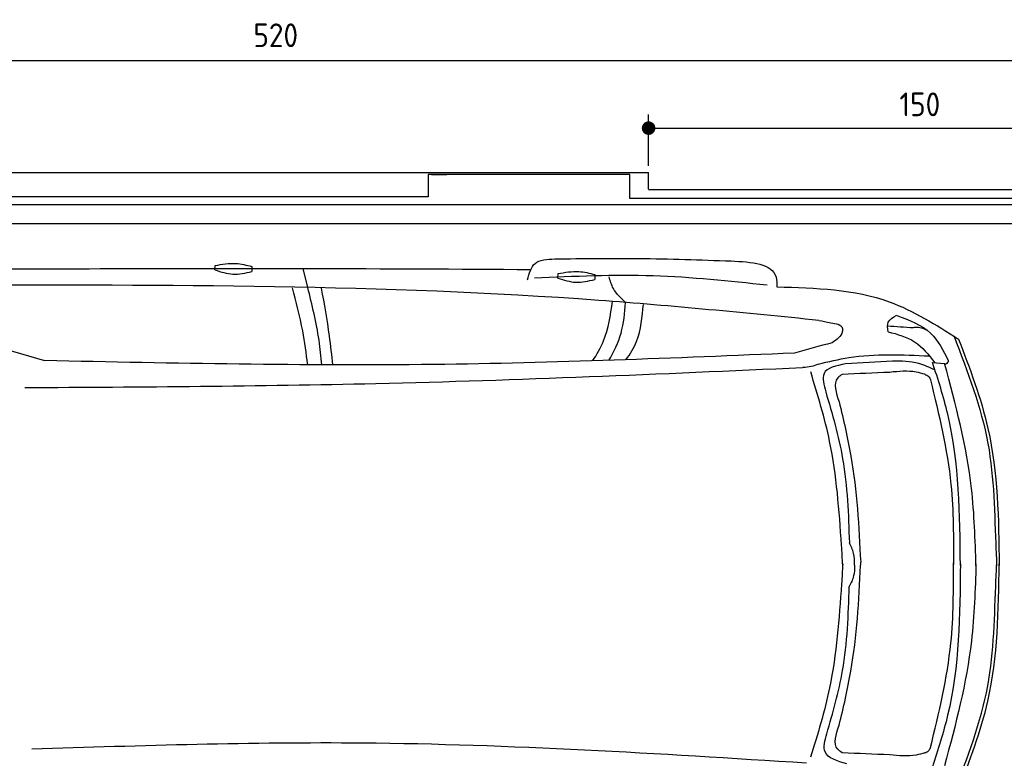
# Model space of a CAD drawing. Header units: millimetres. Extents: x 705 to 7297, y 228 to 3538.
# Tile 3 of 4: x 2918 to 5822, y 1360 to 3538. Entities that reach past the tile are written whole.
import ezdxf

# ---------------------------------------------------------------- set-up
doc = ezdxf.new("R2010")
doc.units = ezdxf.units.MM
doc.layers.get('0').update_dxf_attribs({"lineweight": 25})
doc.layers.add('4', color=3, linetype='Continuous')
doc.layers.add('5', color=3, linetype='Continuous', lineweight=25)
doc.layers.add('Car', color=10, linetype='Continuous', lineweight=25)
doc.styles.get("Standard").update_dxf_attribs({"font": 'ISOCP.SHX'})
doc.dimstyles.new('GEN-ISO$0', dxfattribs={"dimscale": 20, "dimtxt": 3.5, "dimasz": 2, "dimexe": 2, "dimexo": 1, "dimgap": 1.5, "dimtad": 1, "dimdec": 1, "dimlfac": 0.1, "dimdsep": 46, "dimtxsty": 'Standard', "dimblk": 'PUNKT', "dimcen": 2, "dimclrd": 256, "dimclre": 256, "dimclrt": 2, "dimadec": 0, "dimazin": 0, "dimtp": 0.1, "dimtm": 0.1, "dimtfac": 0.71, "dimtdec": 1, "dimtmove": 2, "dimatfit": 3, "dimldrblk": 'PUNKT', "dimfxl": 1, "dimtolj": 1, "dimarcsym": 0})

# ---------------------------------------------------------------- blocks, each defined once
blk = doc.blocks.new('PUNKT')
at = {"layer": '4', "color": 0, "linetype": 'ByBlock'}
blk.add_line((-0.5, 0), (-1, 0), dxfattribs=at)
at = {"layer": '4', "color": 0, "linetype": 'ByBlock', "const_width": 0.5}
blk.add_lwpolyline([(-0.25, 0, 1), (0.25, 0, 1)], format="xyb", close=True, dxfattribs=at)
blk = doc.blocks.new('*D5')
at = {"layer": '5', "lineweight": -2, "transparency": 16777216}
for p, q in [((1072.8, 3057.3), (1072.8, 3458.1)), ((6272.8, 3057.3), (6272.8, 3458.1)), ((1112.8, 3418.1), (6232.8, 3418.1))]:
    blk.add_line(p, q, dxfattribs=at)
at = {"layer": 'DEFPOINTS', "color": 0, "transparency": 16777216}
for p in [(6272.8, 3418.1), (1072.8, 3037.3), (6272.8, 3037.3)]:
    blk.add_point(p, dxfattribs=at)
at = {"layer": '5', "lineweight": -2, "transparency": 16777216, "xscale": 40, "yscale": 40, "zscale": 40, "rotation": 180}
blk.add_blockref('PUNKT', (1072.8, 3418.1), dxfattribs=at)
at = {"layer": '5', "lineweight": -2, "transparency": 16777216, "xscale": 40, "yscale": 40, "zscale": 40}
blk.add_blockref('PUNKT', (6272.8, 3418.1), dxfattribs=at)
at = {"layer": '5', "color": 2, "transparency": 16777216, "insert": (3672.8, 3492.1), "char_height": 70, "attachment_point": 5}
blk.add_mtext('\\A1;520', dxfattribs=at)
blk = doc.blocks.new('*D7')
at = {"layer": '5', "lineweight": -2, "transparency": 16777216}
for p, q in [((4772.7, 3107.3), (4772.7, 3258.3)), ((6272.8, 3057.3), (6272.8, 3258.3)), ((4812.7, 3218.3), (6232.8, 3218.3))]:
    blk.add_line(p, q, dxfattribs=at)
at = {"layer": 'DEFPOINTS', "color": 0, "transparency": 16777216}
for p in [(6272.8, 3218.3), (4772.7, 3087.3), (6272.8, 3037.3)]:
    blk.add_point(p, dxfattribs=at)
at = {"layer": '5', "lineweight": -2, "transparency": 16777216, "xscale": 40, "yscale": 40, "zscale": 40, "rotation": 180}
blk.add_blockref('PUNKT', (4772.7, 3218.3), dxfattribs=at)
at = {"layer": '5', "lineweight": -2, "transparency": 16777216, "xscale": 40, "yscale": 40, "zscale": 40}
blk.add_blockref('PUNKT', (6272.8, 3218.3), dxfattribs=at)
at = {"layer": '5', "color": 2, "transparency": 16777216, "insert": (5572.8, 3288.5), "char_height": 70, "attachment_point": 5}
blk.add_mtext('\\A1;150', dxfattribs=at)

msp = doc.modelspace()

# ---------------------------------------------------------------- linework, layer by layer
for p, q in [((1372.73, 3087.27), (4772.73, 3087.27)), ((4717.73, 3081.27), (4122.73, 3081.27)), ((4122.73, 3081.27), (4122.73, 3015.77)), ((4132.73, 3081.27), (4177.96, 3081.27)), ((4717.73, 3010.77), (4717.73, 3081.27)), ((4772.73, 3038.02), (4772.73, 3087.27)), ((4772.73, 3037.27), (6272.78, 3037.27)), ((4551.14, 2992.27), (1454.13, 2992.27)), ((4122.73, 3015.77), (1832.73, 3015.77)), ((4266.5, 2992.27), (4266.2, 2992.27)), ((4266.5, 2992.27), (4266.5, 2992.27)), ((6015.69, 2992.27), (4551.14, 2992.27)), ((6251.55, 3010.77), (4717.73, 3010.77)), ((1533.3, 2937.27), (6020.48, 2937.27))]:
    msp.add_line(p, q)
at = {"layer": 'Car'}
for p, q in [((3767.27, 2748.77), (3753.33, 2804.56)), ((5610.31, 2527.36), (5646.03, 2524.17))]:
    msp.add_line(p, q, dxfattribs=at)
for points in [[(3493.66, 2800.23), (3493.9, 2813.16)], [(3602.43, 2810.53), (3602.15, 2795.55)], [(4505.33, 2776.44), (4505.57, 2789.37)], [(4614.1, 2786.74), (4613.82, 2771.76)]]:
    msp.add_lwpolyline(points, dxfattribs=at)
msp.add_arc((4698.74, 8490.22), 6197.21, 250.355167, 254.006031, dxfattribs=at)
for points in [[(3493.9, 2813.16), (3555.31, 2819.24), (3602.43, 2810.53)], [(4415.88, 2771.25), (4437.8, 2819.48), (4495.64, 2832.71)], [(4495.64, 2832.71), (4743.69, 2834.01), (5016.11, 2826.75)], [(5016.11, 2826.75), (5148.54, 2778.79), (5151.16, 2750.53)], [(3493.66, 2800.23), (3546.55, 2787.85), (3602.15, 2795.55)], [(4505.57, 2789.37), (4566.97, 2795.45), (4614.1, 2786.74)], [(5122.21, 2755.27), (4786.68, 2782.55), (4435.87, 2775.81)], [(4505.33, 2776.44), (4558.21, 2764.07), (4613.82, 2771.76)], [(4704.9, 2704.41), (4668.7, 2745.52), (4656.28, 2780.21)], [(5275.16, 2651.51), (4626.07, 2710.45), (2710.46, 2754.67)], [(5151.16, 2750.53), (5482.75, 2706.29), (5687.25, 2595.9)], [(5275.16, 2651.51), (5310.41, 2644.62), (5344.68, 2627.94), (5345.18, 2624.8)], [(5479.06, 2617.66), (5479.89, 2646.44), (5503.5, 2666.35)], [(5503.5, 2666.62), (5605.18, 2613.07), (5656.66, 2533.28)], [(5553.62, 2629.33), (5477.55, 2634.32)], [(5479.06, 2617.93), (5557.01, 2588.54), (5616.98, 2526.76)], [(5313.83, 2585.65), (5203.32, 2555)], [(5673.84, 2604.43), (5773.54, 2288.62), (5797.49, 1975.29), (5799.65, 1928.63)], [(5687.25, 2595.9), (5773.72, 2333.2), (5806.93, 1928.62)], [(5203.32, 2555), (4138.2, 2521.34), (2991.19, 2532.91)], [(5273.09, 2522.81), (5363.86, 2541.9), (5601.13, 2546.61)], [(5492.04, 2531.33), (5353.92, 2523.3)], [(5617.44, 2505.27), (5569.49, 2524.45), (5492.04, 2531.33)], [(5692.51, 1928.74), (5655.17, 2375.15), (5610.31, 2527.36)], [(5656.66, 2533.28), (5655.98, 2529.52), (5646.87, 2521.08)], [(5226.93, 2511.51), (3967.86, 2464.51), (2932.86, 2452.35)], [(5273.09, 2522.81), (5252.71, 2515.32), (5228.18, 2512.8)], [(5342.01, 1988.43), (5306.74, 2294.82), (5250.89, 2499.33)], [(5353.92, 2523.3), (5290.15, 2494.62), (5295.22, 2440.77)], [(5484.26, 2498.32), (5343.76, 2492.33)], [(5587.74, 2492.45), (5562.04, 2499), (5484.26, 2498.32)], [(5343.76, 2492.33), (5330.83, 2481.81), (5334.84, 2411.23)], [(5587.74, 2492.45), (5599.05, 2485.89), (5604.24, 2476.14)], [(5604.24, 2476.14), (5664.44, 2167.82), (5672.05, 1931.7)], [(5295.22, 2440.77), (5345.16, 2243.68), (5364.91, 1996.04)], [(5334.84, 2411.23), (5369.43, 2251.37), (5398.31, 1938.77)], [(5345.38, 1929.09), (5342.01, 1988.43)], [(5380.3, 1929.35), (5377.47, 1964.76), (5364.91, 1996.04)], [(5334.81, 1457.58), (5369.4, 1617.43), (5398.28, 1930.03)], [(5345.38, 1933.66), (5341.96, 1874.32)], [(5380.3, 1929.35), (5377.45, 1897.96), (5364.86, 1866.69)], [(5398.28, 1930.03), (5398.46, 1934.26), (5398.32, 1938.82)], [(5604.18, 1391.81), (5664.38, 1700.13), (5671.99, 1936.26)], [(5692.51, 1933.71), (5654.79, 1487.33), (5609.8, 1335.16)], [(5673.26, 1258.04), (5773.24, 1573.76), (5797.45, 1887.07), (5799.65, 1933.73)], [(5686.69, 1266.56), (5773.38, 1529.19), (5806.93, 1933.73)], [(5341.96, 1874.32), (5306.43, 1567.96), (5250.41, 1363.49)], [(5298.33, 1432.85), (5344.9, 1619.07), (5364.86, 1866.69)], [(5343.73, 1376.48), (5330.8, 1387), (5334.81, 1457.58)], [(5357.72, 1344), (5293.25, 1379), (5298.33, 1432.85)], [(5238.7, 1345.94), (3927.69, 1405.03), (2953.39, 1387.1)], [(5484.23, 1370.48), (5343.73, 1376.48)], [(5587.71, 1376.35), (5562, 1369.81), (5484.23, 1370.48)], [(5587.71, 1376.35), (5599.02, 1382.91), (5604.18, 1391.81)]]:
    msp.add_spline(points, degree=3, dxfattribs=at)
for points, knots in [([(2729.09, 2802.49), (3078.78, 2804.02), (3644.26, 2805.85), (4209.72, 2803.07), (4425.51, 2801.67)], [30.8675023, 30.8675023, 30.8675023, 30.8675023, 135.7738464, 200.5104278, 200.5104278, 200.5104278, 200.5104278]), ([(3767.03, 2520.75), (3763.16, 2553.97), (3752.65, 2631.16), (3733.2, 2706.72), (3722.66, 2747.64)], [6.4540006, 6.4540006, 6.4540006, 6.4540006, 16.5424251, 29.8301072, 29.8301072, 29.8301072, 29.8301072]), ([(3808.47, 2520.32), (3806.53, 2544.55), (3798.73, 2621.6), (3780.07, 2697.01), (3767.27, 2748.77)], [6.5803524, 6.5803524, 6.5803524, 6.5803524, 13.8699149, 29.8274463, 29.8274463, 29.8274463, 29.8274463]), ([(3841.3, 2520.31), (3838.44, 2548.62), (3829.9, 2624.88), (3816.3, 2700.45), (3808.08, 2746.12)], [6.6592474, 6.6592474, 6.6592474, 6.6592474, 15.2289071, 29.6828472, 29.6828472, 29.6828472, 29.6828472]), ([(4607.43, 2532.05), (4620.26, 2550.77), (4651.46, 2604.26), (4660.32, 2667.26), (4665.9, 2706.99)], [7.5476492, 7.5476492, 7.5476492, 7.5476492, 14.3334492, 26.2908128, 26.2908128, 26.2908128, 26.2908128]), ([(4655.65, 2533.64), (4670.69, 2559.39), (4696.87, 2613.13), (4702.19, 2673.67), (4704.9, 2704.41)], [6.572602, 6.572602, 6.572602, 6.572602, 15.4380648, 24.5854757, 24.5854757, 24.5854757, 24.5854757]), ([(4705.79, 2535.37), (4718.55, 2552.49), (4749.02, 2601.82), (4754.18, 2661.84), (4757.35, 2698.66)], [6.8925435, 6.8925435, 6.8925435, 6.8925435, 13.2652487, 24.5027164, 24.5027164, 24.5027164, 24.5027164]), ([(5738.49, 1928.69), (5736.17, 2004.84), (5730.02, 2206.74), (5679.11, 2402.45), (5646.03, 2524.17)], [0, 0, 0, 0, 22.79473, 60.4405335, 60.4405335, 60.4405335, 60.4405335]), ([(5738.49, 1933.72), (5736.11, 1857.58), (5729.79, 1655.68), (5678.71, 1460.01), (5645.52, 1338.32)], [0, 0, 0, 0, 22.79473, 60.4405335, 60.4405335, 60.4405335, 60.4405335])]:
    msp.add_open_spline(points, degree=3, knots=knots, dxfattribs=at)
for points, end_tangent in [([(5345.18, 2624.8), (5344.2, 2617.47), (5313.83, 2585.65)], (-0.9621296, -0.2725926)), ([(5595.21, 2621.76), (5559.57, 2630.62), (5553.62, 2629.33)], (-0.9993967, 0.0347318))]:
    msp.add_spline(points, degree=3, dxfattribs=dict(at, end_tangent=end_tangent))

# ---------------------------------------------------------------- dimensions: what is measured, and where the dimension line sits
at = {"layer": '5'}
dim = msp.add_linear_dim(base=(6272.78, 3418.14), p1=(1072.77, 3037.27), p2=(6272.78, 3037.27), dimstyle='GEN-ISO$0', override={"dimtad": 3}, dxfattribs=at)
dim.commit()
dim.dimension.update_dxf_attribs({"geometry": '*D5', "text_midpoint": (3672.78, 3492.08), "dimtype": 160})
dim = msp.add_linear_dim(base=(6272.78, 3218.28), p1=(4772.73, 3087.27), p2=(6272.78, 3037.27), dimstyle='GEN-ISO$0', dxfattribs=at)
dim.commit()
dim.dimension.update_dxf_attribs({"geometry": '*D7', "text_midpoint": (5572.75, 3288.46), "dimtype": 160})

doc.saveas('drawing.dxf')
